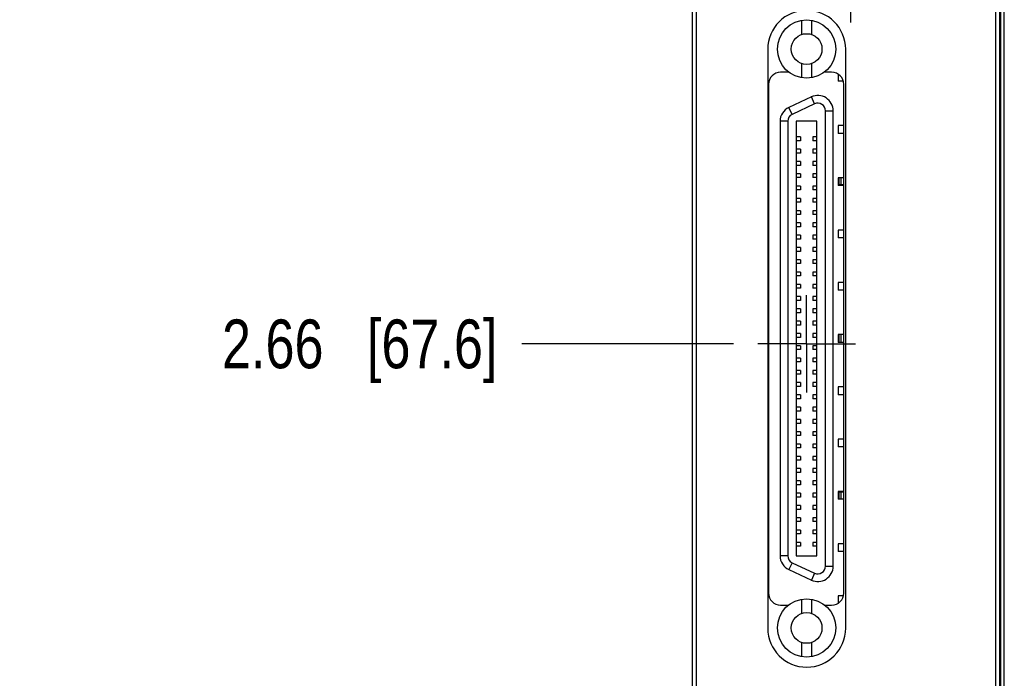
# Model space of a CAD drawing. Header units: inches. Extents: x 0.2 to 16.8, y 0.2 to 10.8.
# Tile 6 of 26: x 2.7 to 5.2, y 5.2 to 6.9. Entities that reach past the tile are written whole.
import ezdxf

# ---------------------------------------------------------------- set-up
doc = ezdxf.new("R2010")
doc.units = ezdxf.units.IN
doc.header["$LTSCALE"] = 0.935
doc.header["$MEASUREMENT"] = 0
doc.linetypes.add('CENTER', pattern=[0.6, 0.375, -0.075, 0.075, -0.075])
doc.layers.get('0').update_dxf_attribs({"linetype": 'CONTINUOUS'})
for name, color, linetype in [('02___PRT_ALL_AXES', 7, 'CONTINUOUS'), ('DEFAULT_1', 7, 'CENTER'), ('DIMENSIONS', 7, 'CONTINUOUS')]:
    doc.layers.add(name, color=color, linetype=linetype)
doc.styles.get("Standard").update_dxf_attribs({"font": 'txt', "width": 0.8})
doc.dimstyles.new('DIMSTYLE_1', dxfattribs={"dimtxt": 0.125, "dimasz": 0.18, "dimexe": 0.125, "dimexo": 0.0625, "dimgap": 0.09, "dimtad": 0, "dimtih": 1, "dimtoh": 1, "dimzin": 4, "dimdsep": 46, "dimtxsty": 'STANDARD', "dimblk": '_FILLED', "dimblk1": '_FILLED', "dimblk2": '_FILLED', "dimcen": 0.09, "dimadec": 0, "dimazin": 0, "dimtp": 0.005, "dimtm": 0.005, "dimtfac": 1, "dimtofl": 0, "dimtmove": 0, "dimatfit": 3, "dimldrblk": '_FILLED', "dimfxl": 1, "dimtolj": 1, "dimtzin": 4, "dimarcsym": 0})

# ---------------------------------------------------------------- blocks, each defined once
blk = doc.blocks.new('*D6')
at = {"layer": 'DIMENSIONS', "color": 2, "linetype": 'CONTINUOUS'}
blk.add_line((4.4507, 7.1897), (3.9577, 7.1897), dxfattribs=at)
at = {"layer": 'DIMENSIONS', "color": 2, "linetype": 'CONTINUOUS', "insert": (3.8952, 7.2522), "char_height": 0.125, "width": 1.125, "attachment_point": 3, "line_spacing_factor": 0.9}
blk.add_mtext('3.77{\\Ftxt.shx;\\W1.000000;\\H0.125000; }[95.8]', dxfattribs=at)
blk = doc.blocks.new('_FILLED')
at = {"color": 0, "linetype": 'BYBLOCK'}
blk.add_solid([(0, 0), (-1, 0.174), (-1, -0.174)], dxfattribs=at)
blk = doc.blocks.new('*D8')
at = {"layer": 'DIMENSIONS', "color": 2, "linetype": 'CONTINUOUS'}
blk.add_line((4.5005, 6.0785), (3.9577, 6.0785), dxfattribs=at)
at = {"layer": 'DIMENSIONS', "color": 2, "linetype": 'CONTINUOUS', "insert": (3.8952, 6.141), "char_height": 0.125, "width": 1.125, "attachment_point": 3, "line_spacing_factor": 0.9}
blk.add_mtext('2.66{\\Ftxt.shx;\\W1.000000;\\H0.125000; }[67.6]', dxfattribs=at)
blk = doc.blocks.new('*D9')
at = {"layer": 'DIMENSIONS', "color": 2, "linetype": 'CONTINUOUS'}
blk.add_line((4.3832, 8.2387), (3.9577, 8.2387), dxfattribs=at)
at = {"layer": 'DIMENSIONS', "color": 2, "linetype": 'CONTINUOUS', "insert": (3.8952, 8.3012), "char_height": 0.125, "width": 1.225, "attachment_point": 3, "line_spacing_factor": 0.9}
blk.add_mtext('4.82{\\Ftxt.shx;\\W1.000000;\\H0.125000; }[122.5]', dxfattribs=at)

msp = doc.modelspace()

# ---------------------------------------------------------------- linework, layer by layer
at = {"color": 7, "linetype": 'CONTINUOUS'}
for p, q in [((4.3952, 3.2228), (4.3952, 8.3607)), ((5.1832, 3.2228), (5.1832, 8.3607)), ((4.4052, 8.3307), (4.4052, 4.2607)), ((5.1732, 4.2607), (5.1732, 8.3307)), ((5.1949, 3.9207), (5.1949, 7.9207)), ((4.6752, 6.9081), (4.6752, 6.8716)), ((4.7008, 6.9081), (4.7008, 6.8716)), ((4.5882, 6.8337), (4.5882, 5.3497)), ((4.7882, 5.3497), (4.7882, 6.8337)), ((4.6752, 6.7972), (4.6752, 6.7607)), ((4.7008, 6.7972), (4.7008, 6.7607)), ((4.6412, 6.7747), (4.6212, 6.7747)), ((4.6412, 6.7763), (4.6412, 6.7747)), ((4.7352, 6.7747), (4.7352, 6.7766)), ((4.7522, 6.7747), (4.7352, 6.7747)), ((4.769, 6.7695), (4.769, 6.7523)), ((4.5902, 6.7437), (4.5902, 5.4397)), ((4.7818, 6.7523), (4.769, 6.7523)), ((4.7832, 5.4397), (4.7832, 6.7437)), ((4.7001, 6.7116), (4.6426, 6.6848)), ((4.7561, 5.5086), (4.7561, 6.6759)), ((4.6199, 6.6491), (4.6199, 5.5354)), ((4.6614, 6.6494), (4.6614, 5.5352)), ((4.7146, 6.6494), (4.6614, 6.6494)), ((4.7146, 5.5352), (4.7146, 6.6494)), ((4.769, 6.6384), (4.769, 6.6183)), ((4.7832, 6.6384), (4.769, 6.6384)), ((4.7832, 6.6183), (4.769, 6.6183)), ((4.6722, 6.609), (4.6614, 6.609)), ((4.6722, 6.5992), (4.6614, 6.5992)), ((4.6722, 6.609), (4.6722, 6.5992)), ((4.7037, 6.609), (4.7037, 6.5992)), ((4.7146, 6.609), (4.7037, 6.609)), ((4.7146, 6.5992), (4.7037, 6.5992)), ((4.6722, 6.5775), (4.6614, 6.5775)), ((4.6722, 6.5677), (4.6614, 6.5677)), ((4.6722, 6.5775), (4.6722, 6.5677)), ((4.7037, 6.5775), (4.7037, 6.5677)), ((4.7146, 6.5775), (4.7037, 6.5775)), ((4.7146, 6.5677), (4.7037, 6.5677)), ((4.6722, 6.546), (4.6614, 6.546)), ((4.6722, 6.546), (4.6722, 6.5362)), ((4.7037, 6.546), (4.7037, 6.5362)), ((4.7146, 6.546), (4.7037, 6.546)), ((4.6722, 6.5362), (4.6614, 6.5362)), ((4.6722, 6.5145), (4.6614, 6.5145)), ((4.6722, 6.5145), (4.6722, 6.5047)), ((4.7146, 6.5362), (4.7037, 6.5362)), ((4.7037, 6.5145), (4.7037, 6.5047)), ((4.7146, 6.5145), (4.7037, 6.5145)), ((4.6722, 6.5047), (4.6614, 6.5047)), ((4.7146, 6.5047), (4.7037, 6.5047)), ((4.769, 6.5044), (4.769, 6.4843)), ((4.7832, 6.5044), (4.769, 6.5044)), ((4.7707, 6.5044), (4.7707, 6.4843)), ((4.7759, 6.5044), (4.7759, 6.486)), ((4.6722, 6.483), (4.6614, 6.483)), ((4.6722, 6.4732), (4.6614, 6.4732)), ((4.6722, 6.483), (4.6722, 6.4732)), ((4.7037, 6.483), (4.7037, 6.4732)), ((4.7146, 6.483), (4.7037, 6.483)), ((4.7146, 6.4732), (4.7037, 6.4732)), ((4.7832, 6.4843), (4.769, 6.4843)), ((4.7832, 6.486), (4.7707, 6.486)), ((4.6722, 6.4515), (4.6614, 6.4515)), ((4.6722, 6.4417), (4.6614, 6.4417)), ((4.6722, 6.4515), (4.6722, 6.4417)), ((4.7037, 6.4515), (4.7037, 6.4417)), ((4.7146, 6.4515), (4.7037, 6.4515)), ((4.7146, 6.4417), (4.7037, 6.4417)), ((4.6722, 6.42), (4.6614, 6.42)), ((4.6722, 6.42), (4.6722, 6.4102)), ((4.7037, 6.42), (4.7037, 6.4102)), ((4.7146, 6.42), (4.7037, 6.42)), ((4.6722, 6.4102), (4.6614, 6.4102)), ((4.6722, 6.3885), (4.6614, 6.3885)), ((4.6722, 6.3885), (4.6722, 6.3787)), ((4.7146, 6.4102), (4.7037, 6.4102)), ((4.7037, 6.3885), (4.7037, 6.3787)), ((4.7146, 6.3885), (4.7037, 6.3885)), ((4.6722, 6.3787), (4.6614, 6.3787)), ((4.7146, 6.3787), (4.7037, 6.3787)), ((4.769, 6.3704), (4.769, 6.3503)), ((4.7832, 6.3704), (4.769, 6.3704)), ((4.6722, 6.357), (4.6614, 6.357)), ((4.6722, 6.3472), (4.6614, 6.3472)), ((4.6722, 6.357), (4.6722, 6.3472)), ((4.7037, 6.357), (4.7037, 6.3472)), ((4.7146, 6.357), (4.7037, 6.357)), ((4.7146, 6.3472), (4.7037, 6.3472)), ((4.7832, 6.3503), (4.769, 6.3503)), ((4.6722, 6.3256), (4.6614, 6.3256)), ((4.6722, 6.3157), (4.6614, 6.3157)), ((4.6722, 6.3256), (4.6722, 6.3157)), ((4.7037, 6.3256), (4.7037, 6.3157)), ((4.7146, 6.3256), (4.7037, 6.3256)), ((4.7146, 6.3157), (4.7037, 6.3157)), ((4.6722, 6.2941), (4.6614, 6.2941)), ((4.6722, 6.2941), (4.6722, 6.2842)), ((4.7037, 6.2941), (4.7037, 6.2842)), ((4.7146, 6.2941), (4.7037, 6.2941)), ((4.6722, 6.2842), (4.6614, 6.2842)), ((4.6722, 6.2626), (4.6614, 6.2626)), ((4.6722, 6.2626), (4.6722, 6.2527)), ((4.7146, 6.2842), (4.7037, 6.2842)), ((4.7037, 6.2626), (4.7037, 6.2527)), ((4.7146, 6.2626), (4.7037, 6.2626)), ((4.6722, 6.2527), (4.6614, 6.2527)), ((4.7146, 6.2527), (4.7037, 6.2527)), ((4.769, 6.2363), (4.769, 6.2163)), ((4.7832, 6.2363), (4.769, 6.2363)), ((4.6722, 6.2311), (4.6614, 6.2311)), ((4.6722, 6.2212), (4.6614, 6.2212)), ((4.6722, 6.2311), (4.6722, 6.2212)), ((4.7037, 6.2311), (4.7037, 6.2212)), ((4.7146, 6.2311), (4.7037, 6.2311)), ((4.7146, 6.2212), (4.7037, 6.2212)), ((4.7832, 6.2163), (4.769, 6.2163)), ((4.6722, 6.1996), (4.6614, 6.1996)), ((4.6722, 6.1897), (4.6614, 6.1897)), ((4.6722, 6.1996), (4.6722, 6.1897)), ((4.7037, 6.1996), (4.7037, 6.1897)), ((4.7146, 6.1996), (4.7037, 6.1996)), ((4.7146, 6.1897), (4.7037, 6.1897)), ((4.6722, 6.1681), (4.6614, 6.1681)), ((4.6722, 6.1681), (4.6722, 6.1582)), ((4.7037, 6.1681), (4.7037, 6.1582)), ((4.7146, 6.1681), (4.7037, 6.1681)), ((4.6722, 6.1582), (4.6614, 6.1582)), ((4.6722, 6.1366), (4.6614, 6.1366)), ((4.6722, 6.1366), (4.6722, 6.1267)), ((4.7146, 6.1582), (4.7037, 6.1582)), ((4.7037, 6.1366), (4.7037, 6.1267)), ((4.7146, 6.1366), (4.7037, 6.1366)), ((4.6722, 6.1267), (4.6614, 6.1267)), ((4.7146, 6.1267), (4.7037, 6.1267)), ((4.6722, 6.1051), (4.6614, 6.1051)), ((4.6722, 6.0952), (4.6614, 6.0952)), ((4.6722, 6.1051), (4.6722, 6.0952)), ((4.7037, 6.1051), (4.7037, 6.0952)), ((4.7146, 6.1051), (4.7037, 6.1051)), ((4.7146, 6.0952), (4.7037, 6.0952)), ((4.769, 6.1023), (4.769, 6.0822)), ((4.7832, 6.1023), (4.769, 6.1023)), ((4.7707, 6.1023), (4.7707, 6.0822)), ((4.7759, 6.1023), (4.7759, 6.0822)), ((4.6722, 6.0736), (4.6614, 6.0736)), ((4.6722, 6.0637), (4.6614, 6.0637)), ((4.6722, 6.0736), (4.6722, 6.0637)), ((4.7037, 6.0736), (4.7037, 6.0637)), ((4.7146, 6.0736), (4.7037, 6.0736)), ((4.7146, 6.0637), (4.7037, 6.0637)), ((4.7832, 6.0822), (4.769, 6.0822)), ((4.6722, 6.0421), (4.6614, 6.0421)), ((4.6722, 6.0421), (4.6722, 6.0322)), ((4.7037, 6.0421), (4.7037, 6.0322)), ((4.7146, 6.0421), (4.7037, 6.0421)), ((4.6722, 6.0322), (4.6614, 6.0322)), ((4.6722, 6.0106), (4.6614, 6.0106)), ((4.6722, 6.0106), (4.6722, 6.0008)), ((4.7146, 6.0322), (4.7037, 6.0322)), ((4.7037, 6.0106), (4.7037, 6.0008)), ((4.7146, 6.0106), (4.7037, 6.0106)), ((4.6722, 6.0008), (4.6614, 6.0008)), ((4.7146, 6.0008), (4.7037, 6.0008)), ((4.6722, 5.9791), (4.6614, 5.9791)), ((4.6722, 5.9693), (4.6614, 5.9693)), ((4.6722, 5.9791), (4.6722, 5.9693)), ((4.7037, 5.9791), (4.7037, 5.9693)), ((4.7146, 5.9791), (4.7037, 5.9791)), ((4.7146, 5.9693), (4.7037, 5.9693)), ((4.769, 5.9683), (4.769, 5.9482)), ((4.7832, 5.9683), (4.769, 5.9683)), ((4.6722, 5.9476), (4.6614, 5.9476)), ((4.6722, 5.9378), (4.6614, 5.9378)), ((4.6722, 5.9476), (4.6722, 5.9378)), ((4.7037, 5.9476), (4.7037, 5.9378)), ((4.7146, 5.9476), (4.7037, 5.9476)), ((4.7146, 5.9378), (4.7037, 5.9378)), ((4.7832, 5.9482), (4.769, 5.9482)), ((4.6722, 5.9161), (4.6614, 5.9161)), ((4.6722, 5.9161), (4.6722, 5.9063)), ((4.7037, 5.9161), (4.7037, 5.9063)), ((4.7146, 5.9161), (4.7037, 5.9161)), ((4.6722, 5.9063), (4.6614, 5.9063)), ((4.6722, 5.8846), (4.6614, 5.8846)), ((4.6722, 5.8846), (4.6722, 5.8748)), ((4.7146, 5.9063), (4.7037, 5.9063)), ((4.7037, 5.8846), (4.7037, 5.8748)), ((4.7146, 5.8846), (4.7037, 5.8846)), ((4.6722, 5.8748), (4.6614, 5.8748)), ((4.7146, 5.8748), (4.7037, 5.8748)), ((4.6722, 5.8531), (4.6614, 5.8531)), ((4.6722, 5.8433), (4.6614, 5.8433)), ((4.6722, 5.8531), (4.6722, 5.8433)), ((4.7037, 5.8531), (4.7037, 5.8433)), ((4.7146, 5.8531), (4.7037, 5.8531)), ((4.7146, 5.8433), (4.7037, 5.8433)), ((4.769, 5.8343), (4.769, 5.8142)), ((4.7832, 5.8343), (4.769, 5.8343)), ((4.6722, 5.8216), (4.6614, 5.8216)), ((4.6722, 5.8118), (4.6614, 5.8118)), ((4.6722, 5.8216), (4.6722, 5.8118)), ((4.7037, 5.8216), (4.7037, 5.8118)), ((4.7146, 5.8216), (4.7037, 5.8216)), ((4.7146, 5.8118), (4.7037, 5.8118)), ((4.7832, 5.8142), (4.769, 5.8142)), ((4.6722, 5.7901), (4.6614, 5.7901)), ((4.6722, 5.7901), (4.6722, 5.7803)), ((4.7037, 5.7901), (4.7037, 5.7803)), ((4.7146, 5.7901), (4.7037, 5.7901)), ((4.6722, 5.7803), (4.6614, 5.7803)), ((4.6722, 5.7586), (4.6614, 5.7586)), ((4.6722, 5.7586), (4.6722, 5.7488)), ((4.7146, 5.7803), (4.7037, 5.7803)), ((4.7037, 5.7586), (4.7037, 5.7488)), ((4.7146, 5.7586), (4.7037, 5.7586)), ((4.6722, 5.7488), (4.6614, 5.7488)), ((4.7146, 5.7488), (4.7037, 5.7488)), ((4.6722, 5.7271), (4.6614, 5.7271)), ((4.6722, 5.7173), (4.6614, 5.7173)), ((4.6722, 5.7271), (4.6722, 5.7173)), ((4.7037, 5.7271), (4.7037, 5.7173)), ((4.7146, 5.7271), (4.7037, 5.7271)), ((4.7146, 5.7173), (4.7037, 5.7173)), ((4.6722, 5.6956), (4.6614, 5.6956)), ((4.6722, 5.6858), (4.6614, 5.6858)), ((4.6722, 5.6956), (4.6722, 5.6858)), ((4.7037, 5.6956), (4.7037, 5.6858)), ((4.7146, 5.6956), (4.7037, 5.6956)), ((4.7146, 5.6858), (4.7037, 5.6858)), ((4.769, 5.7003), (4.769, 5.6802)), ((4.7832, 5.7003), (4.769, 5.7003)), ((4.7707, 5.7003), (4.7707, 5.6802)), ((4.7832, 5.6986), (4.7707, 5.6986)), ((4.7759, 5.6986), (4.7759, 5.6802)), ((4.6722, 5.6641), (4.6614, 5.6641)), ((4.6722, 5.6641), (4.6722, 5.6543)), ((4.7037, 5.6641), (4.7037, 5.6543)), ((4.7146, 5.6641), (4.7037, 5.6641)), ((4.7832, 5.6802), (4.769, 5.6802)), ((4.6722, 5.6543), (4.6614, 5.6543)), ((4.6722, 5.6326), (4.6614, 5.6326)), ((4.6722, 5.6326), (4.6722, 5.6228)), ((4.7146, 5.6543), (4.7037, 5.6543)), ((4.7146, 5.6326), (4.7037, 5.6326)), ((4.7037, 5.6326), (4.7037, 5.6228)), ((4.6722, 5.6228), (4.6614, 5.6228)), ((4.7146, 5.6228), (4.7037, 5.6228)), ((4.6722, 5.6011), (4.6614, 5.6011)), ((4.6722, 5.5913), (4.6614, 5.5913)), ((4.6722, 5.6011), (4.6722, 5.5913)), ((4.7146, 5.6011), (4.7037, 5.6011)), ((4.7037, 5.6011), (4.7037, 5.5913)), ((4.7146, 5.5913), (4.7037, 5.5913)), ((4.6722, 5.5696), (4.6614, 5.5696)), ((4.6722, 5.5598), (4.6614, 5.5598)), ((4.6722, 5.5696), (4.6722, 5.5598)), ((4.7146, 5.5696), (4.7037, 5.5696)), ((4.7037, 5.5696), (4.7037, 5.5598)), ((4.7146, 5.5598), (4.7037, 5.5598)), ((4.7832, 5.5663), (4.769, 5.5663)), ((4.769, 5.5663), (4.769, 5.5462)), ((4.6614, 5.5352), (4.7146, 5.5352)), ((4.7832, 5.5462), (4.769, 5.5462)), ((4.6426, 5.4997), (4.7001, 5.4729)), ((4.782, 5.4322), (4.769, 5.4322)), ((4.769, 5.4322), (4.769, 5.414)), ((4.6212, 5.4087), (4.6412, 5.4087)), ((4.6752, 5.4239), (4.6752, 5.3874)), ((4.7008, 5.4239), (4.7008, 5.3874)), ((4.7352, 5.4087), (4.7522, 5.4087)), ((4.7352, 5.4079), (4.7352, 5.4087)), ((4.6752, 5.3129), (4.6752, 5.2765)), ((4.7008, 5.3129), (4.7008, 5.2765))]:
    msp.add_line(p, q, dxfattribs=at)
at = {"color": 9, "linetype": 'CONTINUOUS'}
for p, q in [((5.1861, 3.9207), (5.1861, 7.9207)), ((5.1947, 3.9207), (5.1947, 7.9207)), ((4.7084, 6.6938), (4.6509, 6.667)), ((4.7084, 6.6938), (4.7001, 6.7116)), ((4.6509, 6.667), (4.6426, 6.6848)), ((4.7364, 5.5086), (4.7364, 6.6759)), ((4.7364, 6.6759), (4.7561, 6.6759)), ((4.6396, 6.6491), (4.6199, 6.6491)), ((4.6396, 6.6491), (4.6396, 5.5354)), ((4.6396, 5.5354), (4.6199, 5.5354)), ((4.6509, 5.5176), (4.6426, 5.4997)), ((4.6509, 5.5176), (4.7084, 5.4908)), ((4.7364, 5.5086), (4.7561, 5.5086)), ((4.7084, 5.4908), (4.7001, 5.4729))]:
    msp.add_line(p, q, dxfattribs=at)
at = {"color": 7, "linetype": 'CONTINUOUS'}
for centre, radius in [((4.688, 6.8344), 0.0748), ((4.688, 6.8344), 0.0394), ((4.688, 5.3502), 0.0748), ((4.688, 5.3502), 0.0394)]:
    msp.add_circle(centre, radius, dxfattribs=at)
for centre, radius, start, end in [((4.6882, 6.8337), 0.1, 0, 180), ((4.6212, 6.7437), 0.031, 90, 180), ((4.7522, 6.7437), 0.031, 0, 90), ((4.7167, 6.6759), 0.0394, 0, 115), ((4.6592, 6.6491), 0.0394, 115, 180), ((4.6592, 5.5354), 0.0394, 180, 245), ((4.7167, 5.5086), 0.0394, 245, 360), ((4.6212, 5.4397), 0.031, 180, 270), ((4.7522, 5.4397), 0.031, 270, 360), ((4.6882, 5.3497), 0.1, 180, 360)]:
    msp.add_arc(centre, radius, start, end, dxfattribs=at)
at = {"color": 9, "linetype": 'CONTINUOUS'}
for centre, start, end in [((4.7167, 6.6759), 0, 115), ((4.6592, 6.6491), 115, 180), ((4.6592, 5.5354), 180, 245), ((4.7167, 5.5086), 245, 360)]:
    msp.add_arc(centre, 0.0197, start, end, dxfattribs=at)
at = {"layer": '02___PRT_ALL_AXES', "color": 7, "linetype": 'CENTER'}
msp.add_line((4.8002, 7.1897), (4.8002, 6.9027), dxfattribs=at)
at = {"layer": 'DEFAULT_1', "color": 7, "linetype": 'CENTER'}
for q in [(4.688, 6.2035), (4.563, 6.0785), (4.688, 5.9535), (4.813, 6.0785)]:
    msp.add_line((4.688, 6.0785), q, dxfattribs=at)

# ---------------------------------------------------------------- dimensions: what is measured, and where the dimension line sits
at = {"layer": 'DIMENSIONS', "color": 2, "linetype": 'CONTINUOUS'}
for feature_location, offset, origin, picture, middle in [((4.3832, 8.2387), (-0.4255, 0), (4.4457, 3.4178), '*D9', (3.2827, 8.2387)), ((4.4507, 7.1897), (-0.493, 0), (4.4552, 3.4178), '*D6', (3.3327, 7.1897)), ((4.5005, 6.0785), (-0.5428, 0), (4.563, 3.4178), '*D8', (3.3327, 6.0785))]:
    dim = msp.add_ordinate_dim(feature_location=feature_location, offset=offset, dtype=0, origin=origin, dimstyle='DIMSTYLE_1', override={"dimtad": 1, "dimtih": 0, "dimtoh": 0}, dxfattribs=at)
    dim.commit()
    dim.dimension.update_dxf_attribs({"geometry": picture, "text_midpoint": middle})

doc.saveas('drawing.dxf')
